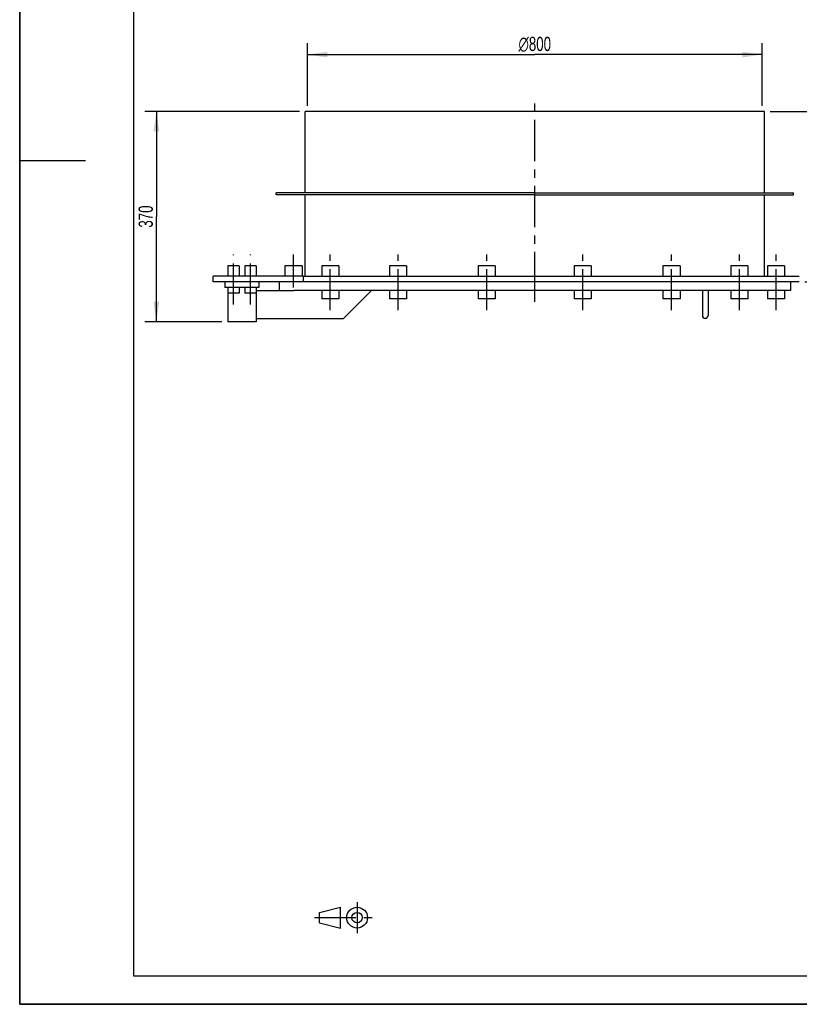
# Model space of a CAD drawing. Header units: millimetres. Extents: x 0 to 2100, y 0 to 2970.
# Tile 1 of 5: x 0 to 1372, y 0 to 1733. Entities that reach past the tile are written whole.
import ezdxf

# ---------------------------------------------------------------- set-up
doc = ezdxf.new("R2010")
doc.units = ezdxf.units.MM
doc.header["$LTSCALE"] = 193.6
doc.linetypes.add('CENTER', pattern=[0.6, 0.375, -0.075, 0.075, -0.075])
doc.layers.get('0').update_dxf_attribs({"linetype": 'CONTINUOUS'})
doc.layers.add('_2D-BEM', color=7, linetype='CONTINUOUS')
doc.layers.add('_ACHSEN', color=7, linetype='CONTINUOUS')
doc.styles.get("Standard").update_dxf_attribs({"font": 'txt', "width": 0.7})
doc.styles.add('TEXTSTYLE_4', font='gdt', dxfattribs={"width": 0.7})
doc.dimstyles.new('DIMSTYLE_1', dxfattribs={"dimtxt": 25, "dimasz": 35, "dimexe": 2, "dimexo": 1, "dimtad": 1, "dimdec": 1, "dimtxsty": 'STANDARD', "dimblk": '_FILLED', "dimblk1": '_FILLED', "dimblk2": '_FILLED', "dimcen": 0.09, "dimadec": 1, "dimazin": 2, "dimtp": 0.8, "dimtm": 0.8, "dimtfac": 1, "dimtdec": 1, "dimtofl": 0, "dimtmove": 0, "dimatfit": 3, "dimldrblk": '_FILLED', "dimfxl": 1, "dimtolj": 1, "dimarcsym": 0})
doc.dimstyles.new('DIMSTYLE_3', dxfattribs={"dimtxt": 25, "dimasz": 35, "dimexe": 2, "dimexo": 1, "dimtad": 1, "dimdec": 1, "dimtxsty": 'STANDARD', "dimblk": '_FILLED', "dimblk1": '_FILLED', "dimblk2": '_FILLED', "dimcen": 0.09, "dimadec": 1, "dimazin": 2, "dimtp": 0.5, "dimtm": 0.5, "dimtfac": 1, "dimtdec": 1, "dimtofl": 0, "dimtmove": 0, "dimatfit": 3, "dimldrblk": '_FILLED', "dimfxl": 1, "dimtolj": 1, "dimarcsym": 0})

# ---------------------------------------------------------------- blocks, each defined once
blk = doc.blocks.new('_FILLED')
at = {"color": 0, "linetype": 'BYBLOCK'}
blk.add_solid([(0, 0), (-1, 0.143), (-1, -0.143)], dxfattribs=at)
blk = doc.blocks.new('*D0')
at = {"layer": '_2D-BEM', "color": 2, "linetype": 'CONTINUOUS'}
for p, q in [((506.5, 1581.2), (506.5, 1691.2)), ((1306.5, 1581.2), (1306.5, 1691.2)), ((506.5, 1671.2), (906.5, 1671.2)), ((1306.5, 1671.2), (906.5, 1671.2))]:
    blk.add_line(p, q, dxfattribs=at)
at = {"layer": '_2D-BEM', "color": 2, "linetype": 'CONTINUOUS', "xscale": 35, "yscale": 35, "zscale": 35, "rotation": 180}
blk.add_blockref('_FILLED', (506.5, 1671.2), dxfattribs=at)
at = {"layer": '_2D-BEM', "color": 2, "linetype": 'CONTINUOUS', "xscale": 35, "yscale": 35, "zscale": 35}
blk.add_blockref('_FILLED', (1306.5, 1671.2), dxfattribs=at)
at = {"layer": '_2D-BEM', "color": 2, "linetype": 'CONTINUOUS', "insert": (906.5, 1702.5), "char_height": 25, "width": 138.393, "attachment_point": 2, "line_spacing_factor": 0.9, "style": 'TEXTSTYLE_4'}
blk.add_mtext('{\\fgdt;n}\\ftxt;800', dxfattribs=at)
blk = doc.blocks.new('*D3')
at = {"layer": '_2D-BEM', "color": 2, "linetype": 'CONTINUOUS'}
for p, q in [((1320.5, 1571.2), (1492, 1571.2)), ((1472, 1571.2), (1472, 1421.2)), ((1472, 1271.2), (1472, 1421.2)), ((1382, 1271.2), (1492, 1271.2))]:
    blk.add_line(p, q, dxfattribs=at)
at = {"layer": '_2D-BEM', "color": 2, "linetype": 'CONTINUOUS', "xscale": 35, "yscale": 35, "zscale": 35}
for p, rotation in [((1472, 1571.2), 90), ((1472, 1271.2), 270)]:
    blk.add_blockref('_FILLED', p, dxfattribs=dict(at, rotation=rotation))
at = {"layer": '_2D-BEM', "color": 2, "linetype": 'CONTINUOUS', "insert": (1440.8, 1421.2), "char_height": 25, "width": 85.714, "attachment_point": 2, "rotation": 90, "line_spacing_factor": 0.9}
blk.add_mtext('300', dxfattribs=at)
blk = doc.blocks.new('*D7')
at = {"layer": '_2D-BEM', "color": 2, "linetype": 'CONTINUOUS'}
for p, q in [((492.5, 1571.2), (220.5, 1571.2)), ((240.5, 1571.2), (240.5, 1386.2)), ((240.5, 1201.2), (240.5, 1386.2)), ((356, 1201.2), (220.5, 1201.2))]:
    blk.add_line(p, q, dxfattribs=at)
at = {"layer": '_2D-BEM', "color": 2, "linetype": 'CONTINUOUS', "xscale": 35, "yscale": 35, "zscale": 35}
for p, rotation in [((240.5, 1571.2), 90), ((240.5, 1201.2), 270)]:
    blk.add_blockref('_FILLED', p, dxfattribs=dict(at, rotation=rotation))
at = {"layer": '_2D-BEM', "color": 2, "linetype": 'CONTINUOUS', "insert": (209.3, 1386.2), "char_height": 25, "width": 85.714, "attachment_point": 2, "rotation": 90, "line_spacing_factor": 0.9}
blk.add_mtext('370', dxfattribs=at)
blk = doc.blocks.new('PROJEKTIONSMETHODE_1_BL1', base_point=(570, 152.5))
at = {"color": 2, "linetype": 'CENTER'}
for p, q in [((593.8, 180), (593.8, 125)), ((518.7, 152.5), (621.3, 152.5))]:
    blk.add_line(p, q, dxfattribs=at)
at = {"color": 2, "linetype": 'CONTINUOUS'}
for p, q in [((527.8, 161.7), (564.5, 170.8)), ((527.8, 143.3), (527.8, 161.7)), ((564.5, 134.2), (564.5, 170.8)), ((527.8, 143.3), (564.5, 134.2))]:
    blk.add_line(p, q, dxfattribs=at)
for radius in [18.3, 9.17]:
    blk.add_circle((593.8, 152.5), radius, dxfattribs=at)

msp = doc.modelspace()

# ---------------------------------------------------------------- linework, layer by layer
at = {"color": 7, "linetype": 'CONTINUOUS'}
for p, q in [((0, 0), (0, 2970)), ((0, 0), (0, 2970)), ((502.54, 1428.24), (502.54, 1571.24)), ((1310.54, 1428.24), (1310.54, 1571.24)), ((502.54, 1428.24), (451.54, 1428.24)), ((451.54, 1424.24), (451.54, 1428.24)), ((502.54, 1424.24), (451.54, 1424.24)), ((906.54, 1428.24), (502.54, 1428.24)), ((502.54, 1281.24), (502.54, 1424.24)), ((906.54, 1424.24), (502.54, 1424.24)), ((906.54, 1428.24), (1310.54, 1428.24)), ((906.54, 1424.24), (1310.54, 1424.24)), ((1310.54, 1428.24), (1361.54, 1428.24)), ((1310.54, 1281.24), (1310.54, 1424.24)), ((1310.54, 1424.24), (1361.54, 1424.24)), ((1361.54, 1424.24), (1361.54, 1428.24)), ((499.03, 1281.24), (340.54, 1281.24)), ((340.54, 1271.24), (340.54, 1281.24)), ((499.03, 1271.24), (340.54, 1271.24)), ((361.04, 1271.24), (361.04, 1261.24)), ((421.04, 1271.24), (421.04, 1261.24)), ((499.03, 1281.24), (502.54, 1281.24)), ((499.03, 1281.24), (499.03, 1271.24)), ((1356.54, 1271.24), (499.03, 1271.24)), ((502.54, 1281.24), (531.51, 1281.24)), ((531.51, 1281.24), (561.51, 1281.24)), ((561.51, 1281.24), (650.98, 1281.24)), ((650.98, 1281.24), (680.98, 1281.24)), ((680.98, 1281.24), (807.07, 1281.24)), ((807.07, 1281.24), (837.07, 1281.24)), ((837.07, 1281.24), (976.02, 1281.24)), ((976.02, 1281.24), (1006.02, 1281.24)), ((1006.02, 1281.24), (1132.1, 1281.24)), ((1132.1, 1281.24), (1162.1, 1281.24)), ((1162.1, 1281.24), (1251.57, 1281.24)), ((1251.57, 1281.24), (1281.57, 1281.24)), ((1281.57, 1281.24), (1310.54, 1281.24)), ((1310.54, 1281.24), (1316.22, 1281.24)), ((1316.22, 1281.24), (1346.22, 1281.24)), ((1346.22, 1281.24), (1372.04, 1281.24)), ((1372.04, 1271.24), (1356.54, 1271.24)), ((421.04, 1261.24), (361.04, 1261.24)), ((366.04, 1251.24), (366.04, 1201.24)), ((416.04, 1256.24), (482.63, 1256.24)), ((416.04, 1251.24), (416.04, 1201.24)), ((531.51, 1256.24), (482.63, 1256.24)), ((561.51, 1256.24), (531.51, 1256.24)), ((619.27, 1256.24), (561.51, 1256.24)), ((619.27, 1256.24), (569.27, 1206.24)), ((650.98, 1256.24), (619.27, 1256.24)), ((680.98, 1256.24), (650.98, 1256.24)), ((807.07, 1256.24), (680.98, 1256.24)), ((837.07, 1256.24), (807.07, 1256.24)), ((976.02, 1256.24), (837.07, 1256.24)), ((1006.02, 1256.24), (976.02, 1256.24)), ((1132.1, 1256.24), (1006.02, 1256.24)), ((1162.1, 1256.24), (1132.1, 1256.24)), ((1201.54, 1256.24), (1162.1, 1256.24)), ((1201.54, 1256.24), (1201.54, 1212.24)), ((1206.54, 1256.24), (1201.54, 1256.24)), ((1211.54, 1256.24), (1206.54, 1256.24)), ((1211.54, 1256.24), (1211.54, 1212.24)), ((1251.57, 1256.24), (1211.54, 1256.24)), ((1281.57, 1256.24), (1251.57, 1256.24)), ((1316.22, 1256.24), (1281.57, 1256.24)), ((1346.22, 1256.24), (1316.22, 1256.24)), ((1356.54, 1256.24), (1346.22, 1256.24)), ((416.04, 1201.24), (366.04, 1201.24)), ((569.27, 1206.24), (416.04, 1206.24)), ((0, 0), (2100, 0)), ((0, 0), (2100, 0))]:
    msp.add_line(p, q, dxfattribs=at)
at = {"color": 3, "linetype": 'CONTINUOUS'}
for p, q in [((0, 2950), (0, 1485)), ((0, 1485), (0, 0)), ((0, 1485), (116, 1485)), ((2090, 0), (0, 0))]:
    msp.add_line(p, q, dxfattribs=at)
at = {"color": 5, "linetype": 'CONTINUOUS'}
for p, q in [((200, 2900), (200, 50)), ((200, 50), (2040, 50))]:
    msp.add_line(p, q, dxfattribs=at)
at = {"color": 7, "linetype": 'CONTINUOUS'}
for start, end in [(180, 270), (270, 360)]:
    msp.add_arc((1206.54, 1212.24), 5, start, end, dxfattribs=at)
at = {"layer": '_ACHSEN', "color": 7, "linetype": 'CENTER'}
for p, q in [((906.54, 1251.24), (906.54, 1591.24)), ((376.04, 1231.24), (376.04, 1319.24)), ((376.04, 1231.24), (376.04, 1319.24)), ((376.04, 1231.24), (376.04, 1319.24)), ((376.04, 1231.24), (376.04, 1319.24)), ((406.04, 1231.24), (406.04, 1319.24)), ((406.04, 1231.24), (406.04, 1319.24)), ((406.04, 1231.24), (406.04, 1319.24)), ((406.04, 1231.24), (406.04, 1319.24)), ((481.86, 1261.24), (481.86, 1319.24)), ((481.86, 1261.24), (481.86, 1319.24)), ((546.51, 1221.24), (546.51, 1319.24)), ((546.51, 1221.24), (546.51, 1319.24)), ((665.98, 1221.24), (665.98, 1319.24)), ((665.98, 1221.24), (665.98, 1319.24)), ((822.07, 1221.24), (822.07, 1319.24)), ((822.07, 1221.24), (822.07, 1319.24)), ((991.02, 1221.24), (991.02, 1319.24)), ((991.02, 1221.24), (991.02, 1319.24)), ((1147.1, 1221.24), (1147.1, 1319.24)), ((1147.1, 1221.24), (1147.1, 1319.24)), ((1266.57, 1221.24), (1266.57, 1319.24)), ((1266.57, 1221.24), (1266.57, 1319.24)), ((1331.22, 1221.24), (1331.22, 1319.24)), ((1331.22, 1221.24), (1331.22, 1319.24)), ((906.54, 1236.24), (906.54, 1291.24))]:
    msp.add_line(p, q, dxfattribs=at)
at = {"layer": '_ACHSEN', "color": 7, "linetype": 'CONTINUOUS'}
for p, q in [((506.54, 1571.24), (502.54, 1571.24)), ((1306.54, 1571.24), (506.54, 1571.24)), ((1310.54, 1571.24), (1306.54, 1571.24)), ((386.04, 1299.24), (366.04, 1299.24)), ((366.04, 1299.24), (366.04, 1281.24)), ((386.04, 1299.24), (386.04, 1281.24)), ((416.04, 1299.24), (396.04, 1299.24)), ((396.04, 1299.24), (396.04, 1281.24)), ((416.04, 1299.24), (416.04, 1281.24)), ((466.86, 1299.24), (466.86, 1281.24)), ((481.86, 1299.24), (466.86, 1299.24)), ((496.86, 1299.24), (481.86, 1299.24)), ((496.86, 1299.24), (496.86, 1281.24)), ((531.51, 1299.24), (531.51, 1281.24)), ((552.26, 1299.24), (531.51, 1299.24)), ((561.51, 1299.24), (552.26, 1299.24)), ((561.51, 1299.24), (561.51, 1281.24)), ((650.98, 1299.24), (650.98, 1281.24)), ((676.59, 1299.24), (650.98, 1299.24)), ((680.98, 1299.24), (676.59, 1299.24)), ((680.98, 1299.24), (680.98, 1281.24)), ((807.07, 1299.24), (807.07, 1281.24)), ((835.93, 1299.24), (807.07, 1299.24)), ((837.07, 1299.24), (835.93, 1299.24)), ((837.07, 1299.24), (837.07, 1281.24)), ((976.02, 1299.24), (976.02, 1281.24)), ((1006.02, 1299.24), (976.02, 1299.24)), ((1006.02, 1299.24), (1006.02, 1281.24)), ((1132.1, 1299.24), (1132.1, 1281.24)), ((1133.24, 1299.24), (1132.1, 1299.24)), ((1162.1, 1299.24), (1133.24, 1299.24)), ((1162.1, 1299.24), (1162.1, 1281.24)), ((1251.57, 1299.24), (1251.57, 1281.24)), ((1255.96, 1299.24), (1251.57, 1299.24)), ((1281.57, 1299.24), (1255.96, 1299.24)), ((1281.57, 1299.24), (1281.57, 1281.24)), ((1316.22, 1299.24), (1316.22, 1281.24)), ((1325.48, 1299.24), (1316.22, 1299.24)), ((1346.22, 1299.24), (1325.48, 1299.24)), ((1346.22, 1299.24), (1346.22, 1281.24)), ((456.54, 1271.24), (456.54, 1256.24)), ((1356.54, 1271.24), (1356.54, 1256.24)), ((366.04, 1261.24), (366.04, 1251.24)), ((386.04, 1251.24), (366.04, 1251.24)), ((386.04, 1261.24), (386.04, 1251.24)), ((396.04, 1261.24), (396.04, 1251.24)), ((416.04, 1251.24), (396.04, 1251.24)), ((416.04, 1261.24), (416.04, 1251.24)), ((531.51, 1256.24), (531.51, 1241.24)), ((561.51, 1256.24), (561.51, 1241.24)), ((650.98, 1256.24), (650.98, 1241.24)), ((680.98, 1256.24), (680.98, 1241.24)), ((807.07, 1256.24), (807.07, 1241.24)), ((837.07, 1256.24), (837.07, 1241.24)), ((976.02, 1256.24), (976.02, 1241.24)), ((1006.02, 1256.24), (1006.02, 1241.24)), ((1132.1, 1256.24), (1132.1, 1241.24)), ((1162.1, 1256.24), (1162.1, 1241.24)), ((1251.57, 1256.24), (1251.57, 1241.24)), ((1281.57, 1256.24), (1281.57, 1241.24)), ((1316.22, 1256.24), (1316.22, 1241.24)), ((1346.22, 1256.24), (1346.22, 1241.24)), ((552.26, 1241.24), (531.51, 1241.24)), ((561.51, 1241.24), (552.26, 1241.24)), ((676.59, 1241.24), (650.98, 1241.24)), ((680.98, 1241.24), (676.59, 1241.24)), ((835.93, 1241.24), (807.07, 1241.24)), ((837.07, 1241.24), (835.93, 1241.24)), ((1006.02, 1241.24), (976.02, 1241.24)), ((1133.24, 1241.24), (1132.1, 1241.24)), ((1162.1, 1241.24), (1133.24, 1241.24)), ((1255.96, 1241.24), (1251.57, 1241.24)), ((1281.57, 1241.24), (1255.96, 1241.24)), ((1325.48, 1241.24), (1316.22, 1241.24)), ((1346.22, 1241.24), (1325.48, 1241.24))]:
    msp.add_line(p, q, dxfattribs=at)

# ---------------------------------------------------------------- block references
at = {"color": 2, "linetype": 'CONTINUOUS'}
msp.add_blockref('PROJEKTIONSMETHODE_1_BL1', (570, 152.5), dxfattribs=at)

# ---------------------------------------------------------------- dimensions: what is measured, and where the dimension line sits
at = {"layer": '_2D-BEM', "color": 2, "linetype": 'CONTINUOUS'}
dim = msp.add_linear_dim(base=(1306.54, 1671.24), p1=(506.54, 1580.24), p2=(1306.54, 1580.24), text='%%c<>', dimstyle='DIMSTYLE_1', dxfattribs=at)
dim.commit()
dim.dimension.update_dxf_attribs({"geometry": '*D0', "text_midpoint": (906.54, 1671.24), "dimtype": 160})
for base, p1, p2, angle, picture, middle in [((240.54, 1201.24), (493.54, 1571.24), (357.04, 1201.24), 270, '*D7', (240.54, 1382.67)), ((1472, 1571.24), (1381.04, 1271.24), (1319.54, 1571.24), 90, '*D3', (1472, 1417.67))]:
    dim = msp.add_linear_dim(base=base, p1=p1, p2=p2, angle=angle, dimstyle='DIMSTYLE_3', dxfattribs=at)
    dim.commit()
    dim.dimension.update_dxf_attribs({"geometry": picture, "text_midpoint": middle, "dimtype": 160})

doc.saveas('drawing.dxf')
